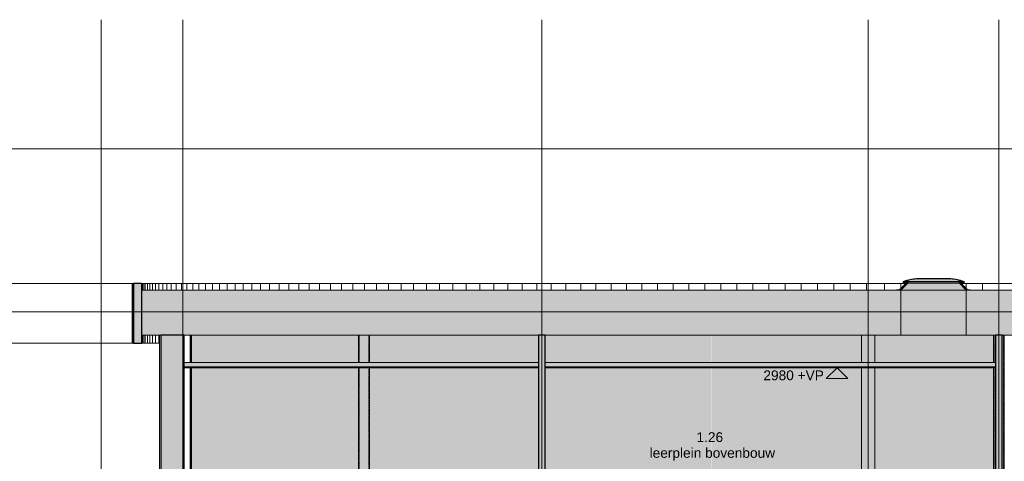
# Model space of a CAD drawing. Header units: millimetres. Extents: x -85630 to 257083, y -5697 to 14715.
# Tile 76 of 93: x 161200 to 179300, y 5249 to 13375. Entities that reach past the tile are written whole.
import ezdxf

# ---------------------------------------------------------------- set-up
doc = ezdxf.new("R2010")
doc.units = ezdxf.units.MM
doc.linetypes.add('Hidden', pattern=[7.14375, 4.7625, -2.38125])
doc.linetypes.add('THO_stramienlijn', pattern=[20, 17, -1.5, 0, -1.5])
for name, color, linetype, lineweight in [('A-AREA-IDEN', 7, 'Continuous', 13), ('A-CLNG', 7, 'Continuous', 13), ('A-CLNG-PATT', 7, 'Continuous', 13), ('A-FLOR-LEVL', 7, 'Continuous', 13), ('A-GLAZ', 7, 'Continuous', 13), ('A-ROOF', 7, 'Continuous', 13), ('A-ROOF-PATT', 7, 'Continuous', 18), ('A-WALL-PATT', 7, 'Continuous', 25), ('G-ANNO-DIMS', 7, 'Continuous', 13), ('I-WALL', 7, 'Continuous', 18), ('S-COLS', 7, 'Continuous', 13), ('S-GRID', 7, 'Continuous', 13)]:
    doc.layers.add(name, color=color, linetype=linetype, lineweight=lineweight)
doc.styles.add('Arial_1', font='arial.ttf', dxfattribs={"height": 180})
pattern_1 = [(90, (19207.564, -375.99), (-40, 2e-15), []), (0, (19207.564, -375.99), (0, 40), [])]
pattern_2 = [(90, (19207.564, -375.99), (-8, 5e-16), []), (0, (19207.564, -375.99), (0, 8), [])]

# ---------------------------------------------------------------- blocks, each defined once
blk = doc.blocks.new('FP_138-01 doorsnede EE _plotview_')
at = {"layer": 'A-WALL-PATT', "color": 8, "lineweight": 13, "true_color": 0x808080}
for p, q in [((11634, 7070), (11634, 7570)), ((11634, 3990), (11634, 6970))]:
    blk.add_line(p, q, dxfattribs=at)
blk = doc.blocks.new('FP_139-01 doorsnede EE _plotview_')
at = {"layer": 'I-WALL'}
blk.add_line((11070, 7570), (11070, 3990), dxfattribs=at)
blk = doc.blocks.new('FP_146-01 doorsnede EE _plotview_')
at = {"layer": 'A-WALL-PATT', "color": 252, "lineweight": 13, "true_color": 0x858482}
for p, q in [((10571, 7420), (10571, 8520)), ((10580, 7420), (10580, 8520))]:
    blk.add_line(p, q, dxfattribs=at)
at = {"layer": 'I-WALL'}
blk.add_line((10570, 8520), (10570, 7420), dxfattribs=at)
blk = doc.blocks.new('FP_147-01 doorsnede EE _plotview_')
at = {"layer": 'A-WALL-PATT', "color": 252, "lineweight": 13, "true_color": 0x858482}
for p, q in [((10756, 8400), (10756, 8520)), ((10779, 8400), (10779, 8520)), ((10809, 8400), (10809, 8520)), ((10846, 8400), (10846, 8520)), ((10889, 8400), (10889, 8520)), ((10939, 8400), (10939, 8520)), ((10995, 8400), (10995, 8520)), ((11058, 8400), (11058, 8520)), ((11128, 8400), (11128, 8520)), ((11204, 8400), (11204, 8520)), ((11286, 8400), (11286, 8520)), ((11375, 8400), (11375, 8520)), ((11471, 8400), (11471, 8520)), ((11572, 8400), (11572, 8520)), ((11680, 8400), (11680, 8520)), ((11795, 8400), (11795, 8520)), ((11915, 8400), (11915, 8520)), ((12042, 8400), (12042, 8520)), ((12175, 8400), (12175, 8520)), ((12313, 8400), (12313, 8520)), ((12458, 8400), (12458, 8520)), ((12608, 8400), (12608, 8520)), ((12764, 8400), (12764, 8520)), ((12926, 8400), (12926, 8520)), ((13094, 8400), (13094, 8520)), ((13267, 8400), (13267, 8520)), ((13445, 8400), (13445, 8520)), ((13629, 8400), (13629, 8520)), ((13818, 8400), (13818, 8520)), ((14013, 8400), (14013, 8520)), ((14212, 8400), (14212, 8520)), ((14416, 8400), (14416, 8520)), ((14626, 8400), (14626, 8520)), ((14840, 8400), (14840, 8520)), ((15058, 8400), (15058, 8520)), ((15281, 8400), (15281, 8520)), ((15509, 8400), (15509, 8520)), ((15741, 8400), (15741, 8520)), ((15977, 8400), (15977, 8520)), ((16217, 8400), (16217, 8520)), ((16461, 8400), (16461, 8520)), ((16709, 8400), (16709, 8520)), ((16961, 8400), (16961, 8520)), ((17216, 8400), (17216, 8520)), ((17475, 8400), (17475, 8520)), ((17737, 8400), (17737, 8520)), ((18003, 8400), (18003, 8520)), ((18271, 8400), (18271, 8520)), ((18542, 8400), (18542, 8520)), ((18816, 8400), (18816, 8520)), ((19093, 8400), (19093, 8520)), ((19372, 8400), (19372, 8520)), ((19654, 8400), (19654, 8520)), ((19938, 8400), (19938, 8520)), ((20224, 8400), (20224, 8520)), ((20512, 8400), (20512, 8520)), ((20801, 8400), (20801, 8520)), ((21093, 8400), (21093, 8520)), ((21386, 8400), (21386, 8520)), ((21680, 8400), (21680, 8520)), ((21975, 8400), (21975, 8520)), ((22272, 8400), (22272, 8520)), ((22569, 8400), (22569, 8520)), ((22868, 8400), (22868, 8520)), ((23166, 8400), (23166, 8520)), ((23466, 8400), (23466, 8520)), ((23765, 8400), (23765, 8520)), ((24065, 8400), (24065, 8520)), ((10756, 7420), (10756, 7570)), ((10779, 7420), (10779, 7570)), ((10809, 7420), (10809, 7570)), ((10846, 7420), (10846, 7570)), ((10889, 7420), (10889, 7570)), ((10939, 7420), (10939, 7570)), ((10995, 7420), (10995, 7570)), ((11058, 7420), (11058, 7570))]:
    blk.add_line(p, q, dxfattribs=at)
blk = doc.blocks.new('NLRS_28_SCO_UN_koker_gen_bcb - K200_200_12_5-V157-01 doorsnede EE _plotview_')
at = {"layer": 'S-COLS', "linetype": 'Hidden', "true_color": 0x7186a5}
h = blk.add_hatch(color=252, dxfattribs=at)
h.paths.add_polyline_path([(18162, 3990), (18232, 3990), (18232, 6970), (18162, 6970), (18162, 4505)])
h.paths.add_polyline_path([(18232, 7070), (18232, 7570), (18162, 7570), (18162, 7070)])
blk = doc.blocks.new('NLRS_28_SCO_UN_koker_gen_bcb - K200_200_12_5-V158-01 doorsnede EE _plotview_')
at = {"layer": 'S-COLS', "linetype": 'Hidden', "true_color": 0x7186a5}
h = blk.add_hatch(color=252, dxfattribs=at)
h.paths.add_polyline_path([(21352, 3990), (21352, 6970), (21217, 6970), (21217, 3990)])
h.paths.add_polyline_path([(21217, 7070), (21352, 7070), (21352, 7570), (21217, 7570)])
blk = doc.blocks.new('NLRS_37_WIN_RB_lichtkoepel rechthoekig 1200x1200mm uf02ujgf_gen_bcb - lichtkoepel rechthoekig 1200x1200mm-V169-01 doorsnede EE _plotview_')
at = {"layer": 'A-GLAZ', "true_color": 0xfafafa}
h = blk.add_hatch(color=7, dxfattribs=at)
h.paths.add_polyline_path([(25861, 8555), (25793, 8579), (25789, 8579), (25835, 8564)])
h.paths.add_polyline_path([(25760, 8580), (25752, 8583), (25752, 8582)])
h.paths.add_polyline_path([(25754, 8589), (25723, 8597), (25715, 8597), (25752, 8589)])
h.paths.add_polyline_path([(24845, 8589), (24890, 8599), (24876, 8597), (24847, 8590)])
h.paths.add_polyline_path([(25666, 8605), (25652, 8608), (25651, 8606)])
at = {"layer": 'A-GLAZ', "true_color": 0x444444}
blk.add_hatch(color=250, dxfattribs=at).paths.add_polyline_path([(25974, 8400), (25975, 8400), (25974, 8404)])
at = {"layer": 'A-GLAZ'}
for p, q in [((24625, 8400), (24625, 8405)), ((25975, 8405), (25975, 8400))]:
    blk.add_line(p, q, dxfattribs=at)
for points, knots in [([(24739, 8555), (24761, 8564), (24788, 8574), (24816, 8582), (24820, 8583)], [-1, -1, -1, -1, -0.75, -0.6999498, -0.6999498, -0.6999498, -0.6999498]), ([(24933, 8606), (24938, 8606), (24967, 8610), (24996, 8611), (25020, 8611)], [-0.3000502, -0.3000502, -0.3000502, -0.3000502, -0.25, 0, 0, 0, 0]), ([(25580, 8611), (25604, 8611), (25632, 8610), (25661, 8606), (25666, 8606)], [0, 0, 0, 0, 0.25, 0.3000502, 0.3000502, 0.3000502, 0.3000502]), ([(25779, 8583), (25783, 8582), (25811, 8574), (25838, 8564), (25861, 8555)], [0.6999498, 0.6999498, 0.6999498, 0.6999498, 0.75, 1, 1, 1, 1])]:
    blk.add_open_spline(points, degree=3, knots=knots, dxfattribs=at)
for points in [[(24845, 8590), (24856, 8592), (24876, 8597), (24897, 8601), (24908, 8602)], [(25691, 8602), (25702, 8601), (25723, 8597), (25744, 8592), (25754, 8590)]]:
    blk.add_open_spline(points, degree=3, dxfattribs=at)
blk = doc.blocks.new('NLRS_37_WIN_RB_lichtkoepel rechthoekig 1200x1200mm uf02ujgf_gen_bcb - lichtkoepel rechthoekig 1200x1200mm-V170-01 doorsnede EE _plotview_')
at = {"layer": 'A-GLAZ'}
h = blk.add_hatch(dxfattribs=at)
h.set_pattern_fill('FP_16', color=256, style=0, pattern_type=2)
h.set_pattern_definition(pattern_1)
h.paths.add_polyline_path([(24626, 8400), (24700, 8400), (24825, 8529), (24825, 8554), (24765, 8554), (24765, 8550), (24805, 8550), (24805, 8535), (24674, 8404), (24626, 8404)])
h.paths.add_polyline_path([(25926, 8400), (25974, 8400), (25974, 8404), (25926, 8404), (25795, 8535), (25795, 8550), (25835, 8550), (25835, 8554), (25775, 8554), (25775, 8529), (25900, 8400)])
h = blk.add_hatch(dxfattribs=at)
h.set_pattern_fill('FP_16', color=256, style=0, pattern_type=2)
h.set_pattern_definition(pattern_1)
h.paths.add_polyline_path([(25974, 8404), (25974, 8405), (25926, 8405), (25796, 8535), (25796, 8549), (25795, 8549), (25796, 8534), (25926, 8404), (25933, 8404)])
h.paths.add_polyline_path([(24673, 8404), (24675, 8405), (24805, 8535), (24804, 8550), (24804, 8549), (24803, 8535), (24673, 8405), (24626, 8404)])
at = {"layer": 'A-GLAZ', "true_color": 0x444444}
for points in [[(25268, 8400), (25900, 8400), (25775, 8529), (24825, 8529), (24700, 8400), (25102, 8400)], [(25268, 8529), (25775, 8529), (25775, 8554), (24825, 8554), (24825, 8529), (25102, 8529)]]:
    blk.add_hatch(color=250, dxfattribs=at).paths.add_polyline_path(points)
at = {"layer": 'A-GLAZ'}
h = blk.add_hatch(dxfattribs=at)
h.set_pattern_fill('FP_17', color=256, style=0, pattern_type=2)
h.set_pattern_definition(pattern_2)
h.paths.add_polyline_path([(25861, 8531), (25861, 8555), (25767, 8586), (25667, 8605), (25580, 8611), (25580, 8606), (25675, 8598), (25752, 8583), (25835, 8555), (25835, 8531)])
h.paths.add_polyline_path([(24765, 8531), (24765, 8555), (24847, 8583), (24935, 8600), (25020, 8606), (25020, 8611), (24924, 8605), (24821, 8583), (24739, 8555), (24739, 8531)])
at = {"layer": 'A-GLAZ', "true_color": 0xfafafa}
blk.add_hatch(color=7, dxfattribs=at).paths.add_polyline_path([(24765, 8555), (25835, 8555), (25749, 8583), (25738, 8586), (25658, 8601), (25580, 8606), (25020, 8606), (24933, 8600), (24897, 8593), (24839, 8580), (24769, 8557)])
h = blk.add_hatch(color=7, dxfattribs=at)
h.paths.add_polyline_path([(24765, 8531), (24800, 8531), (24804, 8535), (24804, 8549), (24765, 8549), (24765, 8535)])
h.paths.add_polyline_path([(25800, 8531), (25835, 8531), (25835, 8549), (25796, 8549), (25796, 8535)])
h.paths.add_polyline_path([(25795, 8554), (25835, 8554), (25835, 8555), (24765, 8555), (24765, 8554), (25775, 8554)])
at = {"layer": 'A-GLAZ'}
h = blk.add_hatch(dxfattribs=at)
h.set_pattern_fill('FP_17', color=256, style=0, pattern_type=2)
h.set_pattern_definition(pattern_2)
h.paths.add_polyline_path([(25434, 8606), (25580, 8606), (25580, 8611), (25020, 8611), (25020, 8606), (25268, 8606)])
for p, q in [((24804, 8535), (24673, 8405)), ((24805, 8535), (24674, 8404)), ((24674, 8404), (24805, 8535)), ((24700, 8400), (24825, 8529)), ((24739, 8555), (24739, 8531)), ((24739, 8531), (24765, 8531)), ((24765, 8531), (24765, 8555)), ((25835, 8555), (24765, 8555)), ((24825, 8554), (24765, 8554)), ((24765, 8554), (24765, 8550)), ((24765, 8550), (24805, 8550)), ((24805, 8550), (24765, 8550)), ((24765, 8550), (24765, 8549)), ((24765, 8549), (24804, 8549)), ((24765, 8531), (24800, 8531)), ((24804, 8549), (24804, 8535)), ((24805, 8550), (24805, 8535)), ((24805, 8535), (24805, 8550)), ((24825, 8529), (24825, 8554)), ((25775, 8554), (24825, 8554)), ((24825, 8529), (25775, 8529)), ((25020, 8606), (25020, 8611)), ((25580, 8611), (25020, 8611)), ((25020, 8611), (25020, 8606)), ((25020, 8606), (25580, 8606)), ((25580, 8611), (25580, 8606)), ((25580, 8606), (25580, 8611)), ((25835, 8554), (25775, 8554)), ((25775, 8554), (25775, 8529)), ((25775, 8529), (25900, 8400)), ((25795, 8535), (25795, 8550)), ((25795, 8550), (25835, 8550)), ((25835, 8550), (25795, 8550)), ((25795, 8550), (25795, 8535)), ((25926, 8404), (25795, 8535)), ((25795, 8535), (25926, 8404)), ((25796, 8535), (25796, 8549)), ((25796, 8549), (25835, 8549)), ((25926, 8405), (25796, 8535)), ((25800, 8531), (25835, 8531)), ((25835, 8555), (25835, 8531)), ((25835, 8550), (25835, 8554)), ((25835, 8549), (25835, 8550)), ((25835, 8531), (25861, 8531)), ((25861, 8531), (25861, 8555)), ((24625, 8405), (24625, 8400)), ((24673, 8405), (24625, 8405)), ((24625, 8400), (24626, 8400)), ((24626, 8404), (24626, 8400)), ((24674, 8404), (24626, 8404)), ((24626, 8400), (24626, 8404)), ((24626, 8404), (24674, 8404)), ((24626, 8400), (24700, 8400)), ((24700, 8400), (25900, 8400)), ((25900, 8400), (25974, 8400)), ((25975, 8405), (25926, 8405)), ((25974, 8404), (25926, 8404)), ((25926, 8404), (25974, 8404)), ((25974, 8400), (25974, 8404)), ((25974, 8404), (25974, 8400)), ((25974, 8400), (25975, 8400)), ((25975, 8400), (25975, 8405))]:
    blk.add_line(p, q, dxfattribs=at)
for centre, radius, start, end in [((25025, 7853), 758, 90.3778, 112.1572), ((25025, 7918), 688, 90.4162, 112.1958), ((25575, 7853), 758, 67.8428, 89.6222), ((25575, 7918), 688, 67.8042, 89.5838)]:
    blk.add_arc(centre, radius, start, end, dxfattribs=at)
for points, knots in [([(24820, 8583), (24816, 8582), (24788, 8574), (24761, 8564), (24739, 8555)], [0.6999498, 0.6999498, 0.6999498, 0.6999498, 0.75, 1, 1, 1, 1]), ([(25020, 8611), (24996, 8611), (24967, 8610), (24938, 8606), (24933, 8606)], [0, 0, 0, 0, 0.25, 0.3000502, 0.3000502, 0.3000502, 0.3000502]), ([(25580, 8611), (25604, 8611), (25632, 8610), (25661, 8606), (25666, 8606)], [0, 0, 0, 0, 0.25, 0.3000502, 0.3000502, 0.3000502, 0.3000502]), ([(25779, 8583), (25783, 8582), (25811, 8574), (25838, 8564), (25861, 8555)], [0.6999498, 0.6999498, 0.6999498, 0.6999498, 0.75, 1, 1, 1, 1])]:
    blk.add_open_spline(points, degree=3, knots=knots, dxfattribs=at)
for points in [[(24839, 8581), (24846, 8583), (24854, 8585), (24861, 8587)], [(24908, 8602), (24897, 8601), (24876, 8597), (24856, 8592), (24845, 8590)], [(24918, 8598), (24926, 8599), (24934, 8600), (24941, 8601)], [(25681, 8598), (25673, 8599), (25666, 8600), (25658, 8601)], [(25691, 8602), (25702, 8601), (25723, 8597), (25744, 8592), (25754, 8590)], [(25760, 8581), (25753, 8583), (25745, 8585), (25738, 8587)]]:
    blk.add_open_spline(points, degree=3, dxfattribs=at)
blk = doc.blocks.new('NLRS_28_SCO_UN_buis_gen_bcb - B244_5_12_5-2311150-01 doorsnede EE _plotview_')
at = {"layer": 'S-COLS', "true_color": 0x7186a5}
h = blk.add_hatch(color=252, dxfattribs=at)
h.paths.add_polyline_path([(24068, 3990), (24100, 3990), (24100, 6970), (23977, 6970), (23977, 3990), (24038, 3990)])
h.paths.add_polyline_path([(24100, 7070), (24100, 7570), (23977, 7570), (23978, 7070), (24073, 7070)])
h = blk.add_hatch(color=252, dxfattribs=at)
h.paths.add_polyline_path([(24100, 3990), (24222, 3990), (24222, 6970), (24100, 6970), (24100, 4228)])
h.paths.add_polyline_path([(24100, 7070), (24222, 7070), (24222, 7570), (24100, 7570), (24100, 7278)])
at = {"layer": 'S-COLS'}
for p, q in [((23977, 7570), (23977, 7070)), ((24100, 7070), (24100, 7570)), ((24100, 7570), (24100, 7070)), ((24222, 7070), (24222, 7570)), ((23977, 6970), (23977, 3990)), ((24100, 3990), (24100, 6970)), ((24100, 6970), (24100, 3990)), ((24222, 3990), (24222, 6970)), ((24200, 3990), (24222, 3990))]:
    blk.add_line(p, q, dxfattribs=at)
blk = doc.blocks.new('NLRS_28_SCO_UN_koker_gen_bcb - K200_200_12_5-2421693-01 doorsnede EE _plotview_')
at = {"layer": 'S-COLS', "linetype": 'Hidden', "true_color": 0x7186a5}
h = blk.add_hatch(color=252, dxfattribs=at)
h.paths.add_polyline_path([(11658, 3990), (11658, 6970), (11645, 6970), (11645, 3990)])
h.paths.add_polyline_path([(11645, 7070), (11658, 7070), (11658, 7570), (11645, 7570)])
at = {"layer": 'S-COLS', "linetype": 'Hidden'}
for p, q in [((11645, 7070), (11645, 7570)), ((11645, 3990), (11645, 6970))]:
    blk.add_line(p, q, dxfattribs=at)
at = {"layer": 'S-COLS'}
for p, q in [((11658, 7570), (11658, 7070)), ((11658, 6970), (11658, 3990)), ((11658, 3990), (11645, 3990))]:
    blk.add_line(p, q, dxfattribs=at)
blk = doc.blocks.new('NLRS_28_SCO_UN_koker_gen_bcb - K200_200_12_5-V207-01 doorsnede EE _plotview_')
at = {"layer": 'S-COLS', "linetype": 'Hidden', "true_color": 0x7186a5}
h = blk.add_hatch(color=252, dxfattribs=at)
h.paths.add_polyline_path([(14929, 3990), (14929, 6970), (14729, 6970), (14729, 3990)])
h.paths.add_polyline_path([(14729, 7070), (14929, 7070), (14929, 7570), (14729, 7570)])
at = {"layer": 'S-COLS'}
for p, q in [((14729, 7070), (14729, 7570)), ((14929, 7570), (14929, 7070)), ((14729, 3990), (14729, 6970)), ((14929, 6970), (14929, 3990)), ((14929, 3990), (14729, 3990))]:
    blk.add_line(p, q, dxfattribs=at)
at = {"layer": 'S-COLS', "linetype": 'Hidden'}
for p, q in [((14741, 7570), (14741, 7070)), ((14916, 7070), (14916, 7570)), ((14741, 6970), (14741, 3990)), ((14916, 3990), (14916, 6970))]:
    blk.add_line(p, q, dxfattribs=at)
blk = doc.blocks.new('NLRS_28_SCO_UN_koker_gen_bcb - K200_200_12_5-2421694-01 doorsnede EE _plotview_')
at = {"layer": 'S-COLS', "linetype": 'Hidden', "true_color": 0x7186a5}
h = blk.add_hatch(color=252, dxfattribs=at)
h.paths.add_polyline_path([(26562, 3990), (26600, 3990), (26600, 7570), (26562, 7570), (26562, 4505)])
h.paths.add_polyline_path([(26400, 3990), (26437, 3990), (26437, 7570), (26400, 7570), (26400, 7070), (26437, 7070), (26437, 6970), (26400, 6970), (26400, 3990)])
at = {"layer": 'S-COLS'}
for p, q in [((26400, 7570), (26400, 7070)), ((26600, 7570), (26600, 3990)), ((26400, 6970), (26400, 3990)), ((26600, 3990), (26562, 3990))]:
    blk.add_line(p, q, dxfattribs=at)
at = {"layer": 'S-COLS', "linetype": 'Hidden'}
for p, q in [((26412, 7070), (26412, 7570)), ((26587, 7570), (26587, 3990)), ((26412, 3990), (26412, 6970))]:
    blk.add_line(p, q, dxfattribs=at)
blk = doc.blocks.new('Spot Elevations - arrow below 13mm-1358115-01 doorsnede EE _plotview_')
at = {"layer": 'G-ANNO-DIMS'}
for p, q in [((23324.759169, 6770), (23524.759169, 6970)), ((23324.759169, 6970), (23724.759169, 6970)), ((23524.759169, 6970), (23724.759169, 6770)), ((23724.759169, 6770), (23324.759169, 6770))]:
    blk.add_line(p, q, dxfattribs=at)

msp = doc.modelspace()

# ---------------------------------------------------------------- hatches: boundary and pattern name
at = {"layer": 'A-CLNG', "true_color": 0xebebeb}
for points in [[(169651.8614848, 6970), (170737.3338148, 6970), (170737.3338148, 6985), (164225.2661002, 6985), (164225.2661002, 6970), (166990.6435594, 6970)], [(178966.1242237, 6970), (179137.2955014, 6970), (179137.2955014, 6985), (170862.2528919, 6985), (170862.2528919, 6970), (177635.515261, 6970)]]:
    msp.add_hatch(color=7, dxfattribs=at).paths.add_polyline_path(points)
at = {"layer": 'A-CLNG-PATT', "true_color": 0xc8ffff}
for points in [[(169651.8614848, 6985), (170737.3338148, 6985), (170737.3338148, 7070), (164225.2661002, 7070), (164225.2661002, 6985), (166990.6435594, 6985)], [(178966.1242237, 6985), (179137.2955014, 6985), (179137.2955014, 7070), (170862.2528919, 7070), (170862.2528919, 6985), (177635.515261, 6985)]]:
    msp.add_hatch(color=7, dxfattribs=at).paths.add_polyline_path(points)
at = {"layer": 'A-ROOF', "true_color": 0xafafaf}
msp.add_hatch(color=253, dxfattribs=at).paths.add_polyline_path([(177635.515261, 7570), (178599.8338148, 7570), (178599.8338148, 8400), (177399.8338148, 8400), (177399.8338148, 7570)])
at = {"layer": 'A-ROOF-PATT', "lineweight": 13, "true_color": 0xafafaf}
h = msp.add_hatch(color=253, dxfattribs=at)
h.paths.add_polyline_path([(163443.7813813, 7570), (177399.8338148, 7570), (177399.8338148, 8400), (163443.7813813, 8400), (163443.7813813, 7832.1790356)])
h.paths.add_polyline_path([(197594.6497015, 7570), (198399.8338148, 7570), (198399.8338148, 8400), (197529.8338148, 8400), (197529.8338148, 7570)])
h.paths.add_polyline_path([(223755.8862483, 7570), (223755.8862483, 8400), (209799.8338148, 8400), (209799.8338148, 7570), (223541.5244741, 7570)])
h.paths.add_polyline_path([(189669.8338148, 7570), (189669.8338148, 8400), (188799.8338148, 8400), (188799.8338148, 7570), (189610.9959253, 7570)])
h.paths.add_polyline_path([(178599.8338148, 7570), (180399.8338148, 7570), (180399.8338148, 8400), (178599.8338148, 8400), (178599.8338148, 7832.1790356)])
h.paths.add_polyline_path([(208599.8338148, 7570), (208599.8338148, 8400), (206799.8338148, 8400), (206799.8338148, 7570), (208239.521403, 7570)])
h.paths.add_polyline_path([(181599.8338148, 7570), (183999.8338148, 7570), (183999.8338148, 8400), (181599.8338148, 8400), (181599.8338148, 7832.1790356)])
h.paths.add_polyline_path([(199599.8338148, 7570), (201999.8338148, 7570), (201999.8338148, 8400), (199599.8338148, 8400), (199599.8338148, 7832.1790356)])
h.paths.add_polyline_path([(187599.8338148, 7570), (187599.8338148, 8400), (185199.8338148, 8400), (185199.8338148, 7570), (186949.7779999, 7570)])
h.paths.add_polyline_path([(205599.8338148, 7570), (205599.8338148, 8400), (203199.8338148, 8400), (203199.8338148, 7570), (205578.3034776, 7570)])
at = {"layer": 'A-WALL-PATT', "lineweight": 18, "true_color": 0x808080}
for points in [[(163443.7813813, 7420), (163443.7813813, 8520), (163293.5155373, 8520), (163293.5155373, 7420)], [(164225.2661002, 3990), (164225.2661002, 7570), (163794.425553, 7570), (163794.425553, 3990)]]:
    msp.add_hatch(color=8, dxfattribs=at).paths.add_polyline_path(points)
at = {"layer": 'A-WALL-PATT', "lineweight": 13, "true_color": 0x808080}
h = msp.add_hatch(dxfattribs=at)
h.set_pattern_fill('FP_15', color=8, style=0, pattern_type=2)
h.set_pattern_definition([(90, (176799.83, 8000), (-300, 2e-14), [])])
h.paths.add_polyline_path([(210399.8403641, 8400), (210399.8403641, 8520), (209711.2478773, 8520), (209826.2478773, 8405), (209874.8338148, 8404), (209874.8338148, 8400), (210235.4348471, 8400)])
h.paths.add_polyline_path([(176970.2107796, 8400), (177324.8338148, 8400), (177325.8338148, 8405), (177373.8338148, 8405.4140625), (177488.4197523, 8520), (176799.8272655, 8520), (176799.8272655, 8400)])
h.paths.add_polyline_path([(178674.8338148, 8400), (180324.8338148, 8400), (180325.8338148, 8405), (180373.8338148, 8405.4140625), (180488.4197523, 8520), (178511.2478773, 8520), (178626.2478773, 8405), (178674.8338148, 8404)])
h.paths.add_polyline_path([(181674.8338148, 8400), (183924.8338148, 8400), (183925.8338148, 8405), (183973.8338148, 8405.4140625), (184088.4197523, 8520), (181511.2478773, 8520), (181627.3421491, 8405), (181674.8338148, 8404)])
h.paths.add_polyline_path([(185274.8338148, 8400), (187524.8338148, 8400), (187525.8338148, 8405), (187573.8338148, 8405.4140625), (187688.4197523, 8520), (185111.2478773, 8520), (185226.2478773, 8405), (185274.8338148, 8404)])
h.paths.add_polyline_path([(188874.8338148, 8400), (189669.8338148, 8400), (189669.8338148, 8520), (188711.2478773, 8520), (188826.2478773, 8405), (188874.8338148, 8404)])
h.paths.add_polyline_path([(197529.8338148, 8400), (198324.8338148, 8400), (198325.8338148, 8405), (198373.8338148, 8405.4140625), (198488.4197523, 8520), (197529.8338148, 8520)])
h.paths.add_polyline_path([(208239.521403, 8400), (208524.8338148, 8400), (208525.8338148, 8405), (208573.8338148, 8405.4140625), (208688.4197523, 8520), (206711.2478773, 8520), (206826.2478773, 8405), (206874.8338148, 8404), (206874.8338148, 8400), (207999.8338148, 8400)])
h.paths.add_polyline_path([(199674.8338148, 8400), (201924.8338148, 8400), (201925.8338148, 8405), (201973.8338148, 8405.4140625), (202088.4197523, 8520), (199511.2478773, 8520), (199626.2478773, 8405), (199674.8338148, 8404)])
h.paths.add_polyline_path([(203274.8338148, 8400), (205524.8338148, 8400), (205525.8338148, 8405), (205573.8338148, 8405.4140625), (205688.4197523, 8520), (203111.2478773, 8520), (203226.2478773, 8405), (203274.8338148, 8404)])
at = {"layer": 'A-WALL-PATT', "true_color": 0xf0f0f0}
h = msp.add_hatch(color=7, dxfattribs=at)
h.paths.add_polyline_path([(164357.9048807, 3990), (167428.8288863, 3990), (167428.8288863, 6970), (164357.9048807, 6970), (164357.9048807, 4505.0381471)])
h.paths.add_polyline_path([(167628.8288863, 3990), (168224.2512045, 3990.6134962), (169417.2777451, 5020), (170662.3338148, 5019.8356569), (170662.3338148, 4960.1643431), (169768.423869, 4960.4749859), (169675.7011058, 4960), (169675.7011058, 4890), (169750.5174603, 4890), (169750.5174603, 4960), (169762.5174603, 4960), (169762.5174603, 4890), (170550.5174603, 4890), (170550.5174603, 4960), (170562.5174603, 4960), (170562.5174603, 4890), (170654.3338148, 4890), (170654.3338148, 4960), (170666.3338148, 4960), (170666.3338148, 4000), (170737.3338148, 4000), (170737.3338148, 6970), (167628.8288863, 6970), (167628.8288863, 4505.0381471)])
h.paths.add_polyline_path([(168369.3837387, 3990), (168385.2285517, 3990), (168831.3338148, 4375.2727273), (168831.3338148, 4435.6333404), (168315.3373154, 3990), (168367.4253927, 3990)])
h.paths.add_polyline_path([(168415.8273766, 3990), (168501.0180253, 3990), (168831.3338148, 4275.2727273), (168831.3338148, 4348.8464694), (168448.9348784, 4018.5928425)])
h.paths.add_polyline_path([(169675.7011058, 4000), (169750.5174603, 4000), (169750.5174603, 4770), (169675.7011058, 4770), (169675.7011058, 4505.0381471)])
h.paths.add_polyline_path([(170317.1659661, 4000), (170550.5174603, 4000), (170550.5174603, 4090), (169762.5174603, 4090), (169762.5174603, 4000)])
h.paths.add_polyline_path([(170562.5174603, 4000), (170654.3338148, 4000), (170654.3338148, 4770), (170562.5174603, 4770), (170562.5174603, 4505.0381471)])
h.paths.add_polyline_path([(168843.3338148, 4285.6363636), (169519.1838148, 4870), (169434.774745, 4870), (168843.3338148, 4359.2101057)])
h.paths.add_polyline_path([(168843.3338148, 4385.6363636), (169427.3338148, 4890), (169542.2838148, 4890), (169576.7011058, 4920.9307581), (169576.7011058, 4960), (169437.3898845, 4959.0454006), (168843.3338148, 4445.9969768), (168843.3338148, 4398.4349535)])
h.paths.add_polyline_path([(170562.5174603, 4790), (170654.3338148, 4790), (170654.3338148, 4870), (170562.5174603, 4870)])
h.paths.add_polyline_path([(169675.7011058, 4790), (169750.5174603, 4790), (169750.5174603, 4870), (169675.7011058, 4870)])
h.paths.add_polyline_path([(170483.4920865, 4790), (170550.5174603, 4790), (170550.5174603, 4870), (169762.5174603, 4870), (169762.5174603, 4790), (170317.1659661, 4790)])
h.paths.add_polyline_path([(169588.7011058, 4930.1881307), (169623.1338148, 4960), (169588.7011058, 4960)])
h.paths.add_polyline_path([(164994.7301153, 7070), (167428.8288863, 7070), (167428.8288863, 7570), (164357.9048807, 7570), (164357.9048807, 7070)])
h.paths.add_polyline_path([(169651.8614848, 7070), (170737.3338148, 7070), (170737.3338148, 7570), (167628.8288863, 7570), (167628.8288863, 7070)])
at = {"layer": 'A-WALL-PATT', "lineweight": 18, "true_color": 0xd7e6e6}
msp.add_hatch(color=254, dxfattribs=at).paths.add_polyline_path([(170737.3338148, 3990), (170862.3338148, 3990), (170862.3338148, 7570), (170737.3338148, 7570), (170737.3338148, 4505.0381471)])
at = {"layer": 'A-WALL-PATT', "lineweight": 18, "true_color": 0xafafaf}
msp.add_hatch(color=253, dxfattribs=at).paths.add_polyline_path([(179262.3338148, 3990), (179262.3338148, 7570), (179137.3338148, 7570), (179137.3338148, 3990)])
at = {"layer": 'I-WALL', "true_color": 0xd7e6e6}
h = msp.add_hatch(color=254, dxfattribs=at)
h.paths.add_polyline_path([(172978.3838915, 3990), (173917.0115665, 3990), (173917.0115665, 6970), (170931.9548492, 6970), (170931.9548492, 3990), (172313.0794102, 3990)])
h.paths.add_polyline_path([(170982.4704475, 7070), (173917.0115665, 7070), (173917.0115665, 7570), (170931.9548492, 7570), (170931.9548492, 7070)])
h = msp.add_hatch(color=254, dxfattribs=at)
h.paths.add_polyline_path([(174052.3202241, 3990), (176677.5646138, 3990), (176677.5646138, 6970), (174052.3202241, 6970), (174052.3202241, 4505.0381471)])
h.paths.add_polyline_path([(177635.515261, 3990), (179099.7955014, 3990), (179099.7955014, 6970), (176922.0646138, 6970), (176922.0646138, 3990), (176970.2107796, 3990)])
h.paths.add_polyline_path([(174974.2973356, 7070), (176677.5646138, 7070), (176677.5646138, 7570), (174052.3202241, 7570), (174052.3202241, 7070)])
h.paths.add_polyline_path([(176922.0646138, 7070), (179099.7955014, 7070), (179099.7955014, 7570), (176922.0646138, 7570), (176922.0646138, 7277.6555542)])

# ---------------------------------------------------------------- linework, layer by layer
at = {"layer": 'A-CLNG'}
for p, q in [((170737.3338148, 7070), (164225.2661002, 7070)), ((179137.2955014, 7070), (170862.2528919, 7070)), ((170862.2528919, 7070), (170862.2528919, 6970)), ((179137.2955014, 6970), (179137.2955014, 7070)), ((170737.3338148, 6985), (164225.2661002, 6985)), ((164225.2661002, 6970), (170737.3338148, 6970)), ((179137.2955014, 6985), (170862.2528919, 6985)), ((170862.2528919, 6970), (179137.2955014, 6970))]:
    msp.add_line(p, q, dxfattribs=at)
at = {"layer": 'A-FLOR-LEVL', "color": 5, "linetype": 'THO_stramienlijn', "true_color": 0x0000ff}
for p, q in [((152573.3532355, 11000), (234679.3367399, 11000)), ((152573.3532355, 8000), (234679.3367399, 8000))]:
    msp.add_line(p, q, dxfattribs=at)
at = {"layer": 'A-ROOF', "lineweight": 18}
for p, q in [((177399.8338148, 8400), (163443.7813813, 8400)), ((177399.8338148, 7570), (177399.8338148, 8400)), ((180399.8338148, 8400), (178599.8338148, 8400)), ((178599.8338148, 8400), (178599.8338148, 7570)), ((163443.7813813, 7570), (177399.8338148, 7570)), ((178599.8338148, 7570), (180399.8338148, 7570))]:
    msp.add_line(p, q, dxfattribs=at)
at = {"layer": 'A-ROOF'}
for p, q in [((178599.8338148, 8400), (177399.8338148, 8400)), ((177399.8338148, 7570), (178599.8338148, 7570))]:
    msp.add_line(p, q, dxfattribs=at)
at = {"layer": 'G-ANNO-DIMS'}
for p, q in [((164055.0586269, 8520), (152188.7114886, 8520)), ((163553.3391851, 7420), (152174.6547706, 7420)), ((176078.7594216, 6970), (176024.9572828, 6970))]:
    msp.add_line(p, q, dxfattribs=at)
at = {"layer": 'I-WALL'}
for p, q in [((163293.5155373, 8520), (163269.8444706, 8520)), ((163443.7813813, 8520), (176799.8272655, 8520)), ((177488.4197523, 8520), (176799.8272655, 8520)), ((180488.4197523, 8520), (178511.2478773, 8520)), ((163269.8444706, 7420), (163293.5155373, 7420)), ((163768.3928011, 7420), (163443.7813813, 7420))]:
    msp.add_line(p, q, dxfattribs=at)
at = {"layer": 'I-WALL', "lineweight": 25}
for p, q in [((163443.7813813, 8520), (163293.5155373, 8520)), ((163293.5155373, 8520), (163293.5155373, 7420)), ((163443.7813813, 7420), (163443.7813813, 8520)), ((164225.2661002, 7570), (163794.425553, 7570)), ((163794.425553, 7570), (163794.425553, 3990)), ((164225.2661002, 3990), (164225.2661002, 7570)), ((170737.3338148, 7570), (170737.3338148, 3990)), ((170862.3338148, 7570), (170737.3338148, 7570)), ((170862.3338148, 3990), (170862.3338148, 7570)), ((179137.3338148, 7570), (179137.3338148, 3990)), ((179262.3338148, 7570), (179137.3338148, 7570)), ((179262.3338148, 3990), (179262.3338148, 7570)), ((163293.5155373, 7420), (163443.7813813, 7420))]:
    msp.add_line(p, q, dxfattribs=at)
at = {"layer": 'S-GRID', "color": 5, "linetype": 'THO_stramienlijn', "true_color": 0x0000ff}
for p, q in [((162699.8338148, -4350), (162699.8338148, 13370)), ((164199.8338148, -4365.6631086), (164199.8338148, 13375.4223765)), ((170799.8338148, -4365.6631086), (170799.8338148, 13370)), ((176799.8338148, -4350), (176799.8338148, 13370)), ((179199.8338148, -4350), (179199.8338148, 13370))]:
    msp.add_line(p, q, dxfattribs=at)

# ---------------------------------------------------------------- block references
at = {"layer": 'A-GLAZ'}
for name in ['NLRS_37_WIN_RB_lichtkoepel rechthoekig 1200x1200mm uf02ujgf_gen_bcb - lichtkoepel rechthoekig 1200x1200mm-V169-01 doorsnede EE _plotview_', 'NLRS_37_WIN_RB_lichtkoepel rechthoekig 1200x1200mm uf02ujgf_gen_bcb - lichtkoepel rechthoekig 1200x1200mm-V170-01 doorsnede EE _plotview_']:
    msp.add_blockref(name, (152700.1981138, 0), dxfattribs=at)
at = {"layer": 'G-ANNO-DIMS'}
msp.add_blockref('Spot Elevations - arrow below 13mm-1358115-01 doorsnede EE _plotview_', (152700.1981138, 0), dxfattribs=at)
at = {"layer": 'I-WALL'}
for name in ['FP_146-01 doorsnede EE _plotview_', 'FP_147-01 doorsnede EE _plotview_', 'FP_139-01 doorsnede EE _plotview_', 'FP_138-01 doorsnede EE _plotview_']:
    msp.add_blockref(name, (152700.1981138, 0), dxfattribs=at)
at = {"layer": 'S-COLS', "linetype": 'Hidden'}
for name in ['NLRS_28_SCO_UN_koker_gen_bcb - K200_200_12_5-2421693-01 doorsnede EE _plotview_', 'NLRS_28_SCO_UN_koker_gen_bcb - K200_200_12_5-V207-01 doorsnede EE _plotview_', 'NLRS_28_SCO_UN_koker_gen_bcb - K200_200_12_5-V157-01 doorsnede EE _plotview_', 'NLRS_28_SCO_UN_koker_gen_bcb - K200_200_12_5-V158-01 doorsnede EE _plotview_', 'NLRS_28_SCO_UN_koker_gen_bcb - K200_200_12_5-2421694-01 doorsnede EE _plotview_']:
    msp.add_blockref(name, (152700.1981138, 0), dxfattribs=at)
at = {"layer": 'S-COLS'}
msp.add_blockref('NLRS_28_SCO_UN_buis_gen_bcb - B244_5_12_5-2311150-01 doorsnede EE _plotview_', (152700.1981138, 0), dxfattribs=at)

# ---------------------------------------------------------------- texts
at = {"layer": 'A-AREA-IDEN', "char_height": 180, "attachment_point": 1, "style": 'Arial_1'}
for s, insert, width in [('1.26', (173641.4868437, 5783.7301988), 585.231875), ('leerplein bovenbouw', (172779.0682365, 5493.612268), 2685.653125)]:
    msp.add_mtext(s, dxfattribs=dict(at, insert=insert, width=width))
at = {"layer": 'G-ANNO-DIMS', "insert": (174871.2929859, 6921.1479684), "char_height": 180, "width": 1328.794312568, "attachment_point": 1, "line_spacing_factor": 0.941778, "style": 'Arial_1'}
msp.add_mtext('2980 +VP', dxfattribs=at)

doc.saveas('drawing.dxf')
